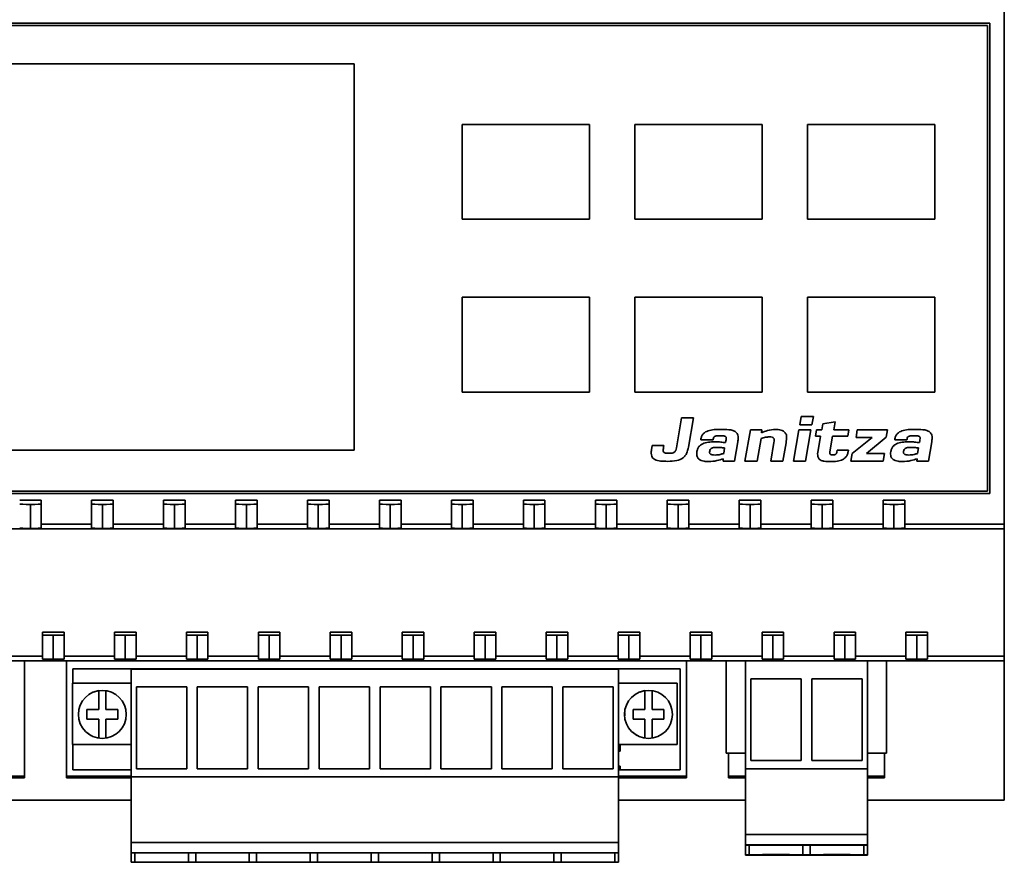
# Paper-space layout 'Blatt1' of a CAD drawing. Header units: millimetres. Extents: x 3 to 412, y 35 to 274.
# Tile 3 of 8: x 64 to 146, y 35 to 105. Entities that reach past the tile are written whole.
import ezdxf

# ---------------------------------------------------------------- set-up
doc = ezdxf.new("R2010")
doc.units = ezdxf.units.MM

psp = doc.layouts.new('Blatt1')

# ---------------------------------------------------------------- linework, layer by layer
at = {"color": 7, "linetype": 'Continuous', "lineweight": 35}
for p, q in [((145.858, 107.178), (145.858, 62.878)), ((144.658, 104.628), (44.358, 104.628)), ((144.458, 104.428), (44.558, 104.428)), ((144.458, 65.628), (144.458, 104.428)), ((144.658, 65.428), (144.658, 104.628)), ((91.658, 101.228), (49.458, 101.228)), ((91.658, 69.028), (91.658, 101.228)), ((100.658, 96.178), (100.658, 88.278)), ((111.258, 96.178), (100.658, 96.178)), ((111.258, 88.278), (111.258, 96.178)), ((125.658, 96.178), (115.058, 96.178)), ((115.058, 96.178), (115.058, 88.278)), ((125.658, 88.278), (125.658, 96.178)), ((129.458, 96.178), (129.458, 88.278)), ((140.058, 96.178), (129.458, 96.178)), ((140.058, 88.278), (140.058, 96.178)), ((100.658, 88.278), (111.258, 88.278)), ((115.058, 88.278), (125.658, 88.278)), ((129.458, 88.278), (140.058, 88.278)), ((100.658, 81.778), (100.658, 73.878)), ((111.258, 81.778), (100.658, 81.778)), ((111.258, 73.878), (111.258, 81.778)), ((125.658, 81.778), (115.058, 81.778)), ((115.058, 81.778), (115.058, 73.878)), ((125.658, 73.878), (125.658, 81.778)), ((129.458, 81.778), (129.458, 73.878)), ((140.058, 81.778), (129.458, 81.778)), ((140.058, 73.878), (140.058, 81.778)), ((100.658, 73.878), (111.258, 73.878)), ((115.058, 73.878), (125.658, 73.878)), ((129.458, 73.878), (140.058, 73.878)), ((118.955, 71.727), (118.515, 69.234)), ((119.955, 71.727), (118.955, 71.727)), ((119.523, 69.279), (119.955, 71.727)), ((128.929, 71.847), (128.803, 71.131)), ((129.939, 71.847), (128.929, 71.847)), ((129.813, 71.131), (129.939, 71.847)), ((124.689, 70.716), (124.232, 68.128)), ((125.629, 70.716), (124.689, 70.716)), ((125.613, 70.486), (125.629, 70.716)), ((128.73, 70.716), (128.273, 68.128)), ((129.739, 70.716), (128.73, 70.716)), ((128.803, 71.131), (129.813, 71.131)), ((129.283, 68.128), (129.739, 70.716)), ((130.212, 70.716), (130.12, 70.195)), ((130.63, 70.716), (130.212, 70.716)), ((130.718, 71.217), (130.63, 70.716)), ((131.753, 71.387), (130.718, 71.217)), ((131.634, 70.716), (131.753, 71.387)), ((132.893, 70.716), (131.634, 70.716)), ((132.801, 70.195), (132.893, 70.716)), ((133.603, 70.716), (133.494, 70.095)), ((136.125, 70.716), (133.603, 70.716)), ((136.018, 70.105), (136.125, 70.716)), ((120.566, 69.99), (120.551, 69.905)), ((120.551, 69.905), (121.571, 69.905)), ((121.571, 69.905), (121.581, 69.96)), ((122.063, 70.24), (122.227, 70.24)), ((122.643, 69.805), (122.617, 69.659)), ((125.242, 68.128), (125.575, 70.015)), ((130.12, 70.195), (130.538, 70.195)), ((130.538, 70.195), (130.326, 68.994)), ((131.315, 68.903), (131.543, 70.195)), ((131.543, 70.195), (132.801, 70.195)), ((134.827, 70.095), (133.177, 68.748)), ((133.494, 70.095), (134.827, 70.095)), ((134.371, 68.748), (136.018, 70.105)), ((136.734, 69.99), (136.719, 69.905)), ((136.719, 69.905), (137.739, 69.905)), ((137.739, 69.905), (137.748, 69.96)), ((138.231, 70.24), (138.395, 70.24)), ((138.81, 69.805), (138.785, 69.659)), ((49.458, 69.028), (91.658, 69.028)), ((116.498, 69.419), (116.436, 69.069)), ((117.468, 69.419), (116.498, 69.419)), ((117.445, 69.289), (117.468, 69.419)), ((122.458, 68.758), (122.54, 69.224)), ((123.357, 68.128), (123.638, 69.725)), ((126.652, 69.664), (126.381, 68.128)), ((127.391, 68.128), (127.658, 69.639)), ((131.926, 69.039), (131.896, 68.868)), ((132.866, 69.039), (131.926, 69.039)), ((132.843, 68.908), (132.866, 69.039)), ((138.626, 68.758), (138.708, 69.224)), ((139.524, 68.128), (139.806, 69.725)), ((122.426, 68.323), (122.407, 68.128)), ((131.578, 68.648), (131.514, 68.648)), ((133.177, 68.748), (133.067, 68.128)), ((135.868, 68.748), (134.371, 68.748)), ((135.759, 68.128), (135.868, 68.748)), ((138.594, 68.323), (138.574, 68.128)), ((122.407, 68.128), (123.357, 68.128)), ((124.232, 68.128), (125.242, 68.128)), ((126.381, 68.128), (127.391, 68.128)), ((128.273, 68.128), (129.283, 68.128)), ((133.067, 68.128), (135.759, 68.128)), ((138.574, 68.128), (139.524, 68.128)), ((44.358, 65.428), (144.658, 65.428)), ((44.558, 65.628), (144.458, 65.628)), ((65.558, 64.878), (63.758, 64.878)), ((65.558, 62.878), (65.558, 64.878)), ((71.558, 64.878), (69.758, 64.878)), ((69.758, 64.878), (69.758, 62.878)), ((71.558, 62.878), (71.558, 64.878)), ((77.558, 64.878), (75.758, 64.878)), ((75.758, 64.878), (75.758, 62.878)), ((77.558, 62.878), (77.558, 64.878)), ((83.558, 64.878), (81.758, 64.878)), ((81.758, 64.878), (81.758, 62.878)), ((83.558, 62.878), (83.558, 64.878)), ((89.558, 64.878), (87.758, 64.878)), ((87.758, 64.878), (87.758, 62.878)), ((89.558, 62.878), (89.558, 64.878)), ((95.558, 64.878), (93.758, 64.878)), ((93.758, 64.878), (93.758, 62.878)), ((95.558, 62.878), (95.558, 64.878)), ((101.558, 64.878), (99.758, 64.878)), ((99.758, 64.878), (99.758, 62.878)), ((101.558, 62.878), (101.558, 64.878)), ((107.558, 64.878), (105.758, 64.878)), ((105.758, 64.878), (105.758, 62.878)), ((107.558, 62.878), (107.558, 64.878)), ((113.558, 64.878), (111.758, 64.878)), ((111.758, 64.878), (111.758, 62.878)), ((113.558, 62.878), (113.558, 64.878)), ((119.558, 64.878), (117.758, 64.878)), ((117.758, 64.878), (117.758, 62.878)), ((119.558, 62.878), (119.558, 64.878)), ((125.558, 64.878), (123.758, 64.878)), ((123.758, 64.878), (123.758, 62.878)), ((125.558, 62.878), (125.558, 64.878)), ((131.558, 64.878), (129.758, 64.878)), ((129.758, 64.878), (129.758, 62.878)), ((131.558, 62.878), (131.558, 64.878)), ((137.558, 64.878), (135.758, 64.878)), ((135.758, 64.878), (135.758, 62.878)), ((137.558, 62.878), (137.558, 64.878)), ((64.658, 64.517), (64.658, 62.517)), ((70.658, 64.517), (70.658, 62.517)), ((76.658, 64.517), (76.658, 62.517)), ((82.658, 64.517), (82.658, 62.517)), ((88.658, 64.517), (88.658, 62.517)), ((94.658, 64.517), (94.658, 62.517)), ((100.658, 64.517), (100.658, 62.517)), ((106.658, 64.517), (106.658, 62.517)), ((112.658, 64.517), (112.658, 62.517)), ((118.658, 64.517), (118.658, 62.517)), ((124.658, 64.517), (124.658, 62.517)), ((130.658, 64.517), (130.658, 62.517)), ((136.658, 64.517), (136.658, 62.517)), ((2.858, 62.478), (145.858, 62.478)), ((65.558, 62.878), (69.758, 62.878)), ((65.558, 62.53), (65.558, 62.878)), ((69.758, 62.878), (69.758, 62.53)), ((71.558, 62.878), (75.758, 62.878)), ((71.558, 62.53), (71.558, 62.878)), ((75.758, 62.878), (75.758, 62.53)), ((77.558, 62.878), (81.758, 62.878)), ((77.558, 62.53), (77.558, 62.878)), ((81.758, 62.878), (81.758, 62.53)), ((83.558, 62.878), (87.758, 62.878)), ((83.558, 62.53), (83.558, 62.878)), ((87.758, 62.878), (87.758, 62.53)), ((89.558, 62.878), (93.758, 62.878)), ((89.558, 62.53), (89.558, 62.878)), ((93.758, 62.878), (93.758, 62.53)), ((95.558, 62.878), (99.758, 62.878)), ((95.558, 62.53), (95.558, 62.878)), ((99.758, 62.878), (99.758, 62.53)), ((101.558, 62.878), (105.758, 62.878)), ((101.558, 62.53), (101.558, 62.878)), ((105.758, 62.878), (105.758, 62.53)), ((107.558, 62.878), (111.758, 62.878)), ((107.558, 62.53), (107.558, 62.878)), ((111.758, 62.878), (111.758, 62.53)), ((113.558, 62.878), (117.758, 62.878)), ((113.558, 62.53), (113.558, 62.878)), ((117.758, 62.878), (117.758, 62.53)), ((119.558, 62.878), (123.758, 62.878)), ((119.558, 62.53), (119.558, 62.878)), ((123.758, 62.878), (123.758, 62.53)), ((125.558, 62.878), (129.758, 62.878)), ((125.558, 62.53), (125.558, 62.878)), ((129.758, 62.878), (129.758, 62.53)), ((131.558, 62.878), (135.758, 62.878)), ((131.558, 62.53), (131.558, 62.878)), ((135.758, 62.878), (135.758, 62.53)), ((137.558, 62.878), (145.858, 62.878)), ((137.558, 62.53), (137.558, 62.878)), ((145.858, 62.878), (145.858, 62.478)), ((145.858, 62.478), (145.858, 51.878)), ((67.458, 53.878), (65.658, 53.878)), ((65.658, 53.878), (65.658, 51.878)), ((66.558, 51.611), (66.558, 53.611)), ((67.458, 51.878), (67.458, 53.878)), ((73.458, 53.878), (71.658, 53.878)), ((71.658, 53.878), (71.658, 51.878)), ((72.558, 51.611), (72.558, 53.611)), ((73.458, 51.878), (73.458, 53.878)), ((79.458, 53.878), (77.658, 53.878)), ((77.658, 53.878), (77.658, 51.878)), ((78.558, 51.611), (78.558, 53.611)), ((79.458, 51.878), (79.458, 53.878)), ((85.458, 53.878), (83.658, 53.878)), ((83.658, 53.878), (83.658, 51.878)), ((84.558, 51.611), (84.558, 53.611)), ((85.458, 51.878), (85.458, 53.878)), ((91.458, 53.878), (89.658, 53.878)), ((89.658, 53.878), (89.658, 51.878)), ((90.558, 51.611), (90.558, 53.611)), ((91.458, 51.878), (91.458, 53.878)), ((97.458, 53.878), (95.658, 53.878)), ((95.658, 53.878), (95.658, 51.878)), ((96.558, 51.611), (96.558, 53.611)), ((97.458, 51.878), (97.458, 53.878)), ((103.458, 53.878), (101.658, 53.878)), ((101.658, 53.878), (101.658, 51.878)), ((102.558, 51.611), (102.558, 53.611)), ((103.458, 51.878), (103.458, 53.878)), ((109.458, 53.878), (107.658, 53.878)), ((107.658, 53.878), (107.658, 51.878)), ((108.558, 51.611), (108.558, 53.611)), ((109.458, 51.878), (109.458, 53.878)), ((115.458, 53.878), (113.658, 53.878)), ((113.658, 53.878), (113.658, 51.878)), ((114.558, 51.611), (114.558, 53.611)), ((115.458, 51.878), (115.458, 53.878)), ((121.458, 53.878), (119.658, 53.878)), ((119.658, 53.878), (119.658, 51.878)), ((120.558, 51.611), (120.558, 53.611)), ((121.458, 51.878), (121.458, 53.878)), ((127.458, 53.878), (125.658, 53.878)), ((125.658, 53.878), (125.658, 51.878)), ((126.558, 51.611), (126.558, 53.611)), ((127.458, 51.878), (127.458, 53.878)), ((133.458, 53.878), (131.658, 53.878)), ((131.658, 53.878), (131.658, 51.878)), ((132.558, 51.611), (132.558, 53.611)), ((133.458, 51.878), (133.458, 53.878)), ((139.458, 53.878), (137.658, 53.878)), ((137.658, 53.878), (137.658, 51.878)), ((138.558, 51.611), (138.558, 53.611)), ((139.458, 51.878), (139.458, 53.878)), ((61.458, 51.878), (65.658, 51.878)), ((65.658, 51.878), (65.658, 51.621)), ((67.458, 51.878), (71.658, 51.878)), ((67.458, 51.621), (67.458, 51.878)), ((71.658, 51.878), (71.658, 51.621)), ((73.458, 51.878), (77.658, 51.878)), ((73.458, 51.621), (73.458, 51.878)), ((77.658, 51.878), (77.658, 51.621)), ((79.458, 51.878), (83.658, 51.878)), ((79.458, 51.621), (79.458, 51.878)), ((83.658, 51.878), (83.658, 51.621)), ((85.458, 51.878), (89.658, 51.878)), ((85.458, 51.621), (85.458, 51.878)), ((89.658, 51.878), (89.658, 51.621)), ((91.458, 51.878), (95.658, 51.878)), ((91.458, 51.621), (91.458, 51.878)), ((95.658, 51.878), (95.658, 51.621)), ((97.458, 51.878), (101.658, 51.878)), ((97.458, 51.621), (97.458, 51.878)), ((101.658, 51.878), (101.658, 51.621)), ((103.458, 51.878), (107.658, 51.878)), ((103.458, 51.621), (103.458, 51.878)), ((107.658, 51.878), (107.658, 51.621)), ((109.458, 51.878), (113.658, 51.878)), ((109.458, 51.621), (109.458, 51.878)), ((113.658, 51.878), (113.658, 51.621)), ((115.458, 51.878), (119.658, 51.878)), ((115.458, 51.621), (115.458, 51.878)), ((119.658, 51.878), (119.658, 51.621)), ((121.458, 51.878), (125.658, 51.878)), ((121.458, 51.621), (121.458, 51.878)), ((125.658, 51.878), (125.658, 51.621)), ((127.458, 51.878), (131.658, 51.878)), ((127.458, 51.621), (127.458, 51.878)), ((131.658, 51.878), (131.658, 51.621)), ((133.458, 51.878), (137.658, 51.878)), ((133.458, 51.621), (133.458, 51.878)), ((137.658, 51.878), (137.658, 51.621)), ((139.458, 51.878), (145.858, 51.878)), ((139.458, 51.621), (139.458, 51.878)), ((145.858, 51.878), (145.858, 51.478)), ((64.158, 51.478), (12.458, 51.478)), ((64.158, 51.478), (67.658, 51.478)), ((64.158, 41.728), (64.158, 51.478)), ((119.358, 51.478), (67.658, 51.478)), ((67.658, 51.478), (67.658, 41.728)), ((119.358, 51.478), (122.678, 51.478)), ((119.358, 41.728), (119.358, 51.478)), ((136.038, 51.478), (122.678, 51.478)), ((122.678, 43.798), (122.678, 51.478)), ((134.438, 51.467), (124.278, 51.467)), ((124.278, 42.482), (124.278, 51.467)), ((134.438, 51.467), (134.438, 42.482)), ((136.038, 43.798), (136.038, 51.478)), ((136.038, 51.478), (145.858, 51.478)), ((145.858, 39.878), (145.858, 51.478)), ((118.828, 50.818), (68.188, 50.818)), ((68.188, 49.618), (68.188, 50.818)), ((73.048, 41.807), (73.048, 50.793)), ((113.688, 50.793), (73.048, 50.793)), ((113.688, 50.793), (113.688, 41.807)), ((118.828, 42.388), (118.828, 50.818)), ((68.148, 49.618), (68.148, 44.518)), ((73.048, 49.618), (68.148, 49.618)), ((73.487, 49.307), (73.487, 42.493)), ((77.687, 49.307), (73.487, 49.307)), ((77.687, 42.493), (77.687, 49.307)), ((82.767, 49.307), (78.567, 49.307)), ((78.567, 49.307), (78.567, 42.493)), ((82.767, 42.493), (82.767, 49.307)), ((83.647, 49.307), (83.647, 42.493)), ((87.847, 49.307), (83.647, 49.307)), ((87.847, 42.493), (87.847, 49.307)), ((92.927, 49.307), (88.727, 49.307)), ((88.727, 49.307), (88.727, 42.493)), ((92.927, 42.493), (92.927, 49.307)), ((98.007, 49.307), (93.807, 49.307)), ((93.807, 49.307), (93.807, 42.493)), ((98.007, 42.493), (98.007, 49.307)), ((103.087, 49.307), (98.887, 49.307)), ((98.887, 49.307), (98.887, 42.493)), ((103.087, 42.493), (103.087, 49.307)), ((108.167, 49.307), (103.967, 49.307)), ((103.967, 49.307), (103.967, 42.493)), ((108.167, 42.493), (108.167, 49.307)), ((113.247, 49.307), (109.047, 49.307)), ((109.047, 49.307), (109.047, 42.493)), ((113.247, 42.493), (113.247, 49.307)), ((118.588, 49.618), (113.688, 49.618)), ((118.588, 44.518), (118.588, 49.618)), ((124.717, 49.981), (124.717, 43.168)), ((128.917, 49.981), (124.717, 49.981)), ((128.917, 49.968), (124.717, 49.968)), ((128.917, 43.168), (128.917, 49.981)), ((133.997, 49.981), (129.797, 49.981)), ((129.797, 49.981), (129.797, 43.168)), ((133.997, 49.968), (129.797, 49.968)), ((133.997, 43.168), (133.997, 49.981)), ((69.919, 48.859), (70.348, 48.995)), ((70.348, 48.995), (70.348, 47.424)), ((70.948, 47.424), (70.948, 48.995)), ((115.459, 48.859), (115.888, 48.995)), ((115.888, 48.995), (115.888, 47.424)), ((116.488, 47.424), (116.488, 48.995)), ((68.67, 46.91), (68.675, 47.175)), ((70.348, 47.424), (69.361, 47.424)), ((69.361, 47.424), (69.361, 46.611)), ((71.936, 47.424), (70.948, 47.424)), ((71.936, 46.611), (71.936, 47.424)), ((114.21, 46.91), (114.215, 47.175)), ((115.888, 47.424), (114.901, 47.424)), ((114.901, 47.424), (114.901, 46.611)), ((117.476, 47.424), (116.488, 47.424)), ((117.476, 46.611), (117.476, 47.424)), ((69.361, 46.611), (70.348, 46.611)), ((70.348, 46.611), (70.348, 45.04)), ((70.948, 45.04), (70.948, 46.611)), ((70.948, 46.611), (71.936, 46.611)), ((114.901, 46.611), (115.888, 46.611)), ((115.888, 46.611), (115.888, 45.04)), ((116.488, 45.04), (116.488, 46.611)), ((116.488, 46.611), (117.476, 46.611)), ((69.689, 45.262), (69.367, 45.511)), ((115.229, 45.262), (114.907, 45.511)), ((68.148, 44.518), (73.048, 44.518)), ((68.188, 42.388), (68.188, 44.518)), ((113.688, 44.518), (118.588, 44.518)), ((113.828, 43.958), (113.828, 44.518)), ((113.828, 43.958), (113.688, 43.958)), ((122.678, 43.798), (124.278, 43.798)), ((122.858, 43.798), (122.858, 41.728)), ((136.038, 43.798), (134.438, 43.798)), ((135.858, 41.728), (135.858, 43.798)), ((113.828, 42.698), (113.688, 42.698)), ((113.828, 42.388), (113.828, 42.698)), ((124.717, 43.168), (128.917, 43.168)), ((129.797, 43.168), (133.997, 43.168)), ((58.488, 41.878), (64.158, 41.878)), ((67.658, 41.878), (73.048, 41.878)), ((68.188, 42.388), (73.048, 42.388)), ((73.487, 42.493), (77.687, 42.493)), ((78.567, 42.493), (82.767, 42.493)), ((83.647, 42.493), (87.847, 42.493)), ((88.727, 42.493), (92.927, 42.493)), ((93.807, 42.493), (98.007, 42.493)), ((98.887, 42.493), (103.087, 42.493)), ((103.967, 42.493), (108.167, 42.493)), ((109.047, 42.493), (113.247, 42.493)), ((113.828, 42.388), (113.688, 42.388)), ((113.688, 41.878), (119.358, 41.878)), ((118.828, 42.388), (113.828, 42.388)), ((122.858, 41.878), (124.278, 41.878)), ((134.438, 42.482), (124.278, 42.482)), ((124.278, 42.479), (124.278, 42.482)), ((134.438, 42.479), (124.278, 42.479)), ((124.278, 37.009), (124.278, 42.479)), ((134.438, 42.482), (134.438, 42.479)), ((134.438, 42.479), (134.438, 37.009)), ((134.438, 41.878), (135.858, 41.878)), ((58.488, 41.728), (64.158, 41.728)), ((67.658, 41.728), (73.048, 41.728)), ((113.688, 41.807), (73.048, 41.807)), ((73.048, 36.343), (73.048, 41.807)), ((113.688, 41.807), (113.688, 36.343)), ((113.688, 41.728), (119.358, 41.728)), ((122.858, 41.728), (124.278, 41.728)), ((134.438, 41.728), (135.858, 41.728)), ((58.488, 39.878), (73.048, 39.878)), ((113.688, 39.878), (124.278, 39.878)), ((134.438, 39.878), (145.858, 39.878)), ((134.438, 37.009), (124.278, 37.009)), ((124.278, 37.009), (124.278, 36.159)), ((134.438, 37.009), (134.438, 36.159)), ((113.688, 36.343), (73.048, 36.343)), ((73.048, 36.343), (73.048, 35.493)), ((113.688, 36.343), (113.688, 35.493)), ((134.438, 36.159), (124.278, 36.159)), ((124.278, 36.159), (124.278, 36.12)), ((125.793, 36.151), (125.793, 36.136)), ((127.843, 36.151), (125.793, 36.151)), ((125.793, 36.136), (127.843, 36.136)), ((127.843, 36.136), (127.843, 36.151)), ((132.923, 36.151), (130.873, 36.151)), ((130.873, 36.151), (130.873, 36.136)), ((130.873, 36.136), (132.923, 36.136)), ((132.923, 36.136), (132.923, 36.151)), ((134.438, 36.159), (134.438, 36.12)), ((113.688, 35.493), (73.048, 35.493)), ((73.048, 35.493), (73.048, 34.693)), ((73.352, 35.493), (73.352, 34.693)), ((77.825, 35.493), (77.825, 34.693)), ((78.432, 35.493), (78.432, 34.693)), ((82.905, 35.493), (82.905, 34.693)), ((83.512, 35.493), (83.512, 34.693)), ((87.985, 35.493), (87.985, 34.693)), ((88.592, 35.493), (88.592, 34.693)), ((93.065, 35.493), (93.065, 34.693)), ((93.672, 35.493), (93.672, 34.693)), ((98.145, 35.493), (98.145, 34.693)), ((98.752, 35.493), (98.752, 34.693)), ((103.225, 35.493), (103.225, 34.693)), ((103.832, 35.493), (103.832, 34.693)), ((108.305, 35.493), (108.305, 34.693)), ((108.912, 35.493), (108.912, 34.693)), ((113.385, 35.493), (113.385, 34.693)), ((113.688, 35.493), (113.688, 34.693)), ((124.278, 36.12), (124.582, 36.12)), ((124.278, 36.12), (124.278, 35.32)), ((124.582, 35.32), (124.278, 35.32)), ((124.278, 35.32), (124.278, 35.292)), ((124.582, 36.12), (124.582, 35.32)), ((129.662, 36.12), (129.055, 36.12)), ((129.055, 36.12), (129.055, 35.32)), ((129.662, 35.32), (129.055, 35.32)), ((129.662, 36.12), (129.662, 35.32)), ((134.438, 36.12), (134.135, 36.12)), ((134.135, 36.12), (134.135, 35.32)), ((134.438, 35.32), (134.135, 35.32)), ((134.438, 36.12), (134.438, 35.32)), ((134.438, 35.32), (134.438, 35.292)), ((73.352, 34.693), (73.048, 34.693)), ((73.352, 34.693), (77.825, 34.693)), ((78.128, 34.693), (77.825, 34.693)), ((78.432, 34.693), (78.128, 34.693)), ((78.432, 34.693), (82.905, 34.693)), ((83.208, 34.693), (82.905, 34.693)), ((83.512, 34.693), (83.208, 34.693)), ((83.512, 34.693), (87.985, 34.693)), ((88.288, 34.693), (87.985, 34.693)), ((88.592, 34.693), (88.288, 34.693)), ((88.592, 34.693), (93.065, 34.693)), ((93.368, 34.693), (93.065, 34.693)), ((93.672, 34.693), (93.368, 34.693)), ((93.672, 34.693), (98.145, 34.693)), ((98.448, 34.693), (98.145, 34.693)), ((98.752, 34.693), (98.448, 34.693)), ((98.752, 34.693), (103.225, 34.693)), ((103.528, 34.693), (103.225, 34.693)), ((103.832, 34.693), (103.528, 34.693)), ((103.832, 34.693), (108.305, 34.693)), ((108.608, 34.693), (108.305, 34.693)), ((108.912, 34.693), (108.608, 34.693)), ((108.912, 34.693), (113.385, 34.693)), ((113.688, 34.693), (113.385, 34.693)), ((124.582, 35.292), (124.278, 35.292)), ((129.662, 35.292), (129.055, 35.292)), ((134.438, 35.292), (134.135, 35.292))]:
    psp.add_line(p, q, dxfattribs=at)
at = {"color": 8, "linetype": 'Continuous', "lineweight": 35}
for p, q in [((125.321, 35.296), (125.321, 35.317)), ((130.401, 35.296), (130.401, 35.317))]:
    psp.add_line(p, q, dxfattribs=at)
at = {"color": 7, "linetype": 'Continuous', "lineweight": 35, "flags": 128}
for points in [[(128.316, 35.317), (127.925, 35.32), (127.445, 35.322), (126.915, 35.323), (126.376, 35.322), (125.874, 35.321), (125.447, 35.318), (125.132, 35.314), (124.954, 35.31), (124.926, 35.305), (125.052, 35.3), (125.321, 35.296)], [(125.321, 35.296), (125.711, 35.293), (126.191, 35.291), (126.722, 35.29), (127.26, 35.29), (127.763, 35.292), (128.189, 35.295), (128.504, 35.299), (128.683, 35.303), (128.71, 35.308), (128.584, 35.312), (128.316, 35.317)], [(133.396, 35.317), (133.005, 35.32), (132.525, 35.322), (131.995, 35.323), (131.456, 35.322), (130.954, 35.321), (130.527, 35.318), (130.212, 35.314), (130.034, 35.31), (130.006, 35.305), (130.132, 35.3), (130.401, 35.296)], [(130.401, 35.296), (130.791, 35.293), (131.271, 35.291), (131.802, 35.29), (132.34, 35.29), (132.843, 35.292), (133.269, 35.295), (133.584, 35.299), (133.763, 35.303), (133.79, 35.308), (133.664, 35.312), (133.396, 35.317)]]:
    psp.add_lwpolyline(points, dxfattribs=at)
at = {"color": 7, "linetype": 'Continuous', "lineweight": 35}
for centre, radius, start, end in [((70.648, 47.018), 2, 0, 180), ((116.188, 47.018), 2, 0, 180), ((70.648, 47.018), 2, 180, 0), ((116.188, 47.018), 2, 180, 0), ((126.818, -201.49), 237.621, 89.46069, 90.53931), ((131.898, -201.49), 237.621, 89.46069, 90.53931), ((126.818, -202.29), 237.621, 89.46069, 90.53931), ((131.898, -202.29), 237.621, 89.46069, 90.53931), ((126.818, 272.903), 237.621, 269.46069, 270.53931), ((131.898, 272.903), 237.621, 269.46069, 270.53931)]:
    psp.add_arc(centre, radius, start, end, dxfattribs=at)
for centre, ratio, start_param, end_param in [((64.658, 64.53), 0.015038, 3.141593, 4.712389), ((64.658, 64.53), 0.015038, 4.712389, 6.283185), ((70.658, 64.53), 0.015038, 3.141593, 4.712389), ((70.658, 64.53), 0.015038, 4.712389, 6.283185), ((76.658, 64.53), 0.015038, 3.141593, 4.712389), ((76.658, 64.53), 0.015038, 4.712389, 6.283185), ((82.658, 64.53), 0.015038, 3.141593, 4.712389), ((82.658, 64.53), 0.015038, 4.712389, 6.283185), ((88.658, 64.53), 0.015038, 3.141593, 4.712389), ((88.658, 64.53), 0.015038, 4.712389, 6.283185), ((94.658, 64.53), 0.015038, 3.141593, 4.712389), ((94.658, 64.53), 0.015038, 4.712389, 6.283185), ((100.658, 64.53), 0.015038, 3.141593, 4.712389), ((100.658, 64.53), 0.015038, 4.712389, 6.283185), ((106.658, 64.53), 0.015038, 3.141593, 4.712389), ((106.658, 64.53), 0.015038, 4.712389, 6.283185), ((112.658, 64.53), 0.015038, 3.141593, 4.712389), ((112.658, 64.53), 0.015038, 4.712389, 6.283185), ((118.658, 64.53), 0.015038, 3.141593, 4.712389), ((118.658, 64.53), 0.015038, 4.712389, 6.283185), ((124.658, 64.53), 0.015038, 3.141593, 4.712389), ((124.658, 64.53), 0.015038, 4.712389, 6.283185), ((130.658, 64.53), 0.015038, 3.141593, 4.712389), ((130.658, 64.53), 0.015038, 4.712389, 6.283185), ((136.658, 64.53), 0.015038, 3.141593, 4.712389), ((136.658, 64.53), 0.015038, 4.712389, 6.283185), ((64.658, 62.53), 0.015038, 3.141593, 4.712389), ((64.658, 62.53), 0.015038, 4.712389, 6.283185), ((70.658, 62.53), 0.015038, 3.141593, 4.712389), ((70.658, 62.53), 0.015038, 4.712389, 6.283185), ((76.658, 62.53), 0.015038, 3.141593, 4.712389), ((76.658, 62.53), 0.015038, 4.712389, 6.283185), ((82.658, 62.53), 0.015038, 3.141593, 4.712389), ((82.658, 62.53), 0.015038, 4.712389, 6.283185), ((88.658, 62.53), 0.015038, 3.141593, 4.712389), ((88.658, 62.53), 0.015038, 4.712389, 6.283185), ((94.658, 62.53), 0.015038, 3.141593, 4.712389), ((94.658, 62.53), 0.015038, 4.712389, 6.283185), ((100.658, 62.53), 0.015038, 3.141593, 4.712389), ((100.658, 62.53), 0.015038, 4.712389, 6.283185), ((106.658, 62.53), 0.015038, 3.141593, 4.712389), ((106.658, 62.53), 0.015038, 4.712389, 6.283185), ((112.658, 62.53), 0.015038, 3.141593, 4.712389), ((112.658, 62.53), 0.015038, 4.712389, 6.283185), ((118.658, 62.53), 0.015038, 3.141593, 4.712389), ((118.658, 62.53), 0.015038, 4.712389, 6.283185), ((124.658, 62.53), 0.015038, 3.141593, 4.712389), ((124.658, 62.53), 0.015038, 4.712389, 6.283185), ((130.658, 62.53), 0.015038, 3.141593, 4.712389), ((130.658, 62.53), 0.015038, 4.712389, 6.283185), ((136.658, 62.53), 0.015038, 3.141593, 4.712389), ((136.658, 62.53), 0.015038, 4.712389, 6.283185), ((66.558, 53.621), 0.011111, 3.141593, 4.712389), ((66.558, 53.621), 0.011111, 4.712389, 6.283185), ((72.558, 53.621), 0.011111, 3.141593, 4.712389), ((72.558, 53.621), 0.011111, 4.712389, 6.283185), ((78.558, 53.621), 0.011111, 3.141593, 4.712389), ((78.558, 53.621), 0.011111, 4.712389, 6.283185), ((84.558, 53.621), 0.011111, 3.141593, 4.712389), ((84.558, 53.621), 0.011111, 4.712389, 6.283185), ((90.558, 53.621), 0.011111, 3.141593, 4.712389), ((90.558, 53.621), 0.011111, 4.712389, 6.283185), ((96.558, 53.621), 0.011111, 3.141593, 4.712389), ((96.558, 53.621), 0.011111, 4.712389, 6.283185), ((102.558, 53.621), 0.011111, 3.141593, 4.712389), ((102.558, 53.621), 0.011111, 4.712389, 6.283185), ((108.558, 53.621), 0.011111, 3.141593, 4.712389), ((108.558, 53.621), 0.011111, 4.712389, 6.283185), ((114.558, 53.621), 0.011111, 3.141593, 4.712389), ((114.558, 53.621), 0.011111, 4.712389, 6.283185), ((120.558, 53.621), 0.011111, 3.141593, 4.712389), ((120.558, 53.621), 0.011111, 4.712389, 6.283185), ((126.558, 53.621), 0.011111, 3.141593, 4.712389), ((126.558, 53.621), 0.011111, 4.712389, 6.283185), ((132.558, 53.621), 0.011111, 3.141593, 4.712389), ((132.558, 53.621), 0.011111, 4.712389, 6.283185), ((138.558, 53.621), 0.011111, 3.141593, 4.712389), ((138.558, 53.621), 0.011111, 4.712389, 6.283185), ((66.558, 51.621), 0.011111, 3.141593, 4.712389), ((66.558, 51.621), 0.011111, 4.712389, 6.283185), ((72.558, 51.621), 0.011111, 3.141593, 4.712389), ((72.558, 51.621), 0.011111, 4.712389, 6.283185), ((78.558, 51.621), 0.011111, 3.141593, 4.712389), ((78.558, 51.621), 0.011111, 4.712389, 6.283185), ((84.558, 51.621), 0.011111, 3.141593, 4.712389), ((84.558, 51.621), 0.011111, 4.712389, 6.283185), ((90.558, 51.621), 0.011111, 3.141593, 4.712389), ((90.558, 51.621), 0.011111, 4.712389, 6.283185), ((96.558, 51.621), 0.011111, 3.141593, 4.712389), ((96.558, 51.621), 0.011111, 4.712389, 6.283185), ((102.558, 51.621), 0.011111, 3.141593, 4.712389), ((102.558, 51.621), 0.011111, 4.712389, 6.283185), ((108.558, 51.621), 0.011111, 3.141593, 4.712389), ((108.558, 51.621), 0.011111, 4.712389, 6.283185), ((114.558, 51.621), 0.011111, 3.141593, 4.712389), ((114.558, 51.621), 0.011111, 4.712389, 6.283185), ((120.558, 51.621), 0.011111, 3.141593, 4.712389), ((120.558, 51.621), 0.011111, 4.712389, 6.283185), ((126.558, 51.621), 0.011111, 3.141593, 4.712389), ((126.558, 51.621), 0.011111, 4.712389, 6.283185), ((132.558, 51.621), 0.011111, 3.141593, 4.712389), ((132.558, 51.621), 0.011111, 4.712389, 6.283185), ((138.558, 51.621), 0.011111, 3.141593, 4.712389), ((138.558, 51.621), 0.011111, 4.712389, 6.283185)]:
    psp.add_ellipse(centre, major_axis=(0.9, 0), ratio=ratio, start_param=start_param, end_param=end_param, dxfattribs=at)
for points, knots in [([(122.23, 70.766), (122.042, 70.764), (121.682, 70.759), (121.174, 70.679), (120.809, 70.483), (120.625, 70.226), (120.586, 70.071), (120.566, 69.99)], [0, 0, 0, 0, 0.280886, 0.538297, 0.763752, 0.875749, 1, 1, 1, 1]), ([(123.474, 70.541), (123.393, 70.591), (123.215, 70.702), (122.782, 70.762), (122.45, 70.764), (122.23, 70.766)], [0, 0, 0, 0, 0.220724, 0.485539, 1, 1, 1, 1]), ([(126.792, 70.766), (126.56, 70.746), (126.152, 70.711), (125.776, 70.554), (125.613, 70.486)], [0, 0, 0, 0, 0.568312, 1, 1, 1, 1]), ([(127.584, 70.491), (127.537, 70.539), (127.436, 70.641), (127.16, 70.747), (126.938, 70.758), (126.792, 70.766)], [0, 0, 0, 0, 0.232142, 0.494689, 1, 1, 1, 1]), ([(138.398, 70.766), (138.21, 70.764), (137.849, 70.759), (137.341, 70.679), (136.977, 70.483), (136.793, 70.226), (136.754, 70.071), (136.734, 69.99)], [0, 0, 0, 0, 0.280893, 0.538303, 0.763751, 0.875747, 1, 1, 1, 1]), ([(139.641, 70.541), (139.56, 70.591), (139.382, 70.702), (138.95, 70.762), (138.617, 70.764), (138.398, 70.766)], [0, 0, 0, 0, 0.220698, 0.485507, 1, 1, 1, 1]), ([(121.581, 69.96), (121.591, 70.01), (121.605, 70.076), (121.654, 70.143), (121.68, 70.161), (121.692, 70.17)], [0, 0, 0, 0, 0.616753, 0.812709, 1, 1, 1, 1]), ([(121.692, 70.17), (121.72, 70.185), (121.779, 70.216), (121.906, 70.237), (122.002, 70.239), (122.063, 70.24)], [0, 0, 0, 0, 0.2473982, 0.5212941, 1, 1, 1, 1]), ([(122.227, 70.24), (122.288, 70.24), (122.389, 70.239), (122.513, 70.222), (122.593, 70.193), (122.624, 70.164), (122.639, 70.15)], [0, 0, 0, 0, 0.420231, 0.704547, 0.864639, 1, 1, 1, 1]), ([(122.639, 70.15), (122.646, 70.139), (122.663, 70.116), (122.671, 70.066), (122.671, 69.962), (122.655, 69.873), (122.643, 69.805)], [0, 0, 0, 0, 0.110777, 0.243248, 0.412106, 1, 1, 1, 1]), ([(123.638, 69.725), (123.654, 69.83), (123.681, 70.015), (123.658, 70.257), (123.585, 70.431), (123.51, 70.504), (123.474, 70.541)], [0, 0, 0, 0, 0.3655998, 0.6423036, 0.8241343, 1, 1, 1, 1]), ([(125.575, 70.015), (125.699, 70.05), (125.922, 70.113), (126.152, 70.132), (126.254, 70.14)], [0, 0, 0, 0, 0.55914, 1, 1, 1, 1]), ([(126.254, 70.14), (126.34, 70.138), (126.449, 70.135), (126.572, 70.086), (126.604, 70.055), (126.619, 70.04)], [0, 0, 0, 0, 0.6560081, 0.8405182, 1, 1, 1, 1]), ([(126.619, 70.04), (126.634, 70.018), (126.667, 69.969), (126.68, 69.836), (126.663, 69.735), (126.652, 69.664)], [0, 0, 0, 0, 0.205284, 0.450655, 1, 1, 1, 1]), ([(127.658, 69.639), (127.688, 69.823), (127.727, 70.062), (127.67, 70.354), (127.612, 70.446), (127.584, 70.491)], [0, 0, 0, 0, 0.6312194, 0.8214524, 1, 1, 1, 1]), ([(137.748, 69.96), (137.759, 70.01), (137.773, 70.076), (137.821, 70.143), (137.847, 70.161), (137.86, 70.17)], [0, 0, 0, 0, 0.61657, 0.812541, 1, 1, 1, 1]), ([(137.86, 70.17), (137.888, 70.185), (137.947, 70.216), (138.074, 70.237), (138.17, 70.239), (138.231, 70.24)], [0, 0, 0, 0, 0.247295, 0.521261, 1, 1, 1, 1]), ([(138.395, 70.24), (138.455, 70.24), (138.557, 70.239), (138.681, 70.222), (138.761, 70.193), (138.792, 70.164), (138.807, 70.15)], [0, 0, 0, 0, 0.420307, 0.704637, 0.864697, 1, 1, 1, 1]), ([(138.807, 70.15), (138.814, 70.139), (138.831, 70.116), (138.839, 70.066), (138.839, 69.962), (138.823, 69.873), (138.81, 69.805)], [0, 0, 0, 0, 0.11081, 0.243282, 0.412128, 1, 1, 1, 1]), ([(139.806, 69.725), (139.822, 69.83), (139.849, 70.015), (139.826, 70.257), (139.752, 70.431), (139.678, 70.504), (139.641, 70.541)], [0, 0, 0, 0, 0.3655952, 0.6423012, 0.8241339, 1, 1, 1, 1]), ([(116.436, 69.069), (116.423, 68.971), (116.4, 68.796), (116.441, 68.552), (116.553, 68.366), (116.797, 68.192), (117.232, 68.108), (117.594, 68.104), (117.798, 68.102)], [0, 0, 0, 0, 0.146168, 0.261185, 0.360211, 0.459494, 0.696674, 1, 1, 1, 1]), ([(117.437, 68.903), (117.428, 68.929), (117.408, 68.986), (117.417, 69.118), (117.434, 69.22), (117.445, 69.289)], [0, 0, 0, 0, 0.202224, 0.461179, 1, 1, 1, 1]), ([(117.798, 68.102), (118.046, 68.107), (118.488, 68.114), (119.016, 68.31), (119.293, 68.609), (119.445, 68.915), (119.495, 69.151), (119.523, 69.279)], [0, 0, 0, 0, 0.317798, 0.566505, 0.692039, 0.83212, 1, 1, 1, 1]), ([(118.515, 69.234), (118.502, 69.157), (118.482, 69.034), (118.412, 68.932), (118.385, 68.893)], [0, 0, 0, 0, 0.6224479, 1, 1, 1, 1]), ([(121.828, 69.725), (121.652, 69.723), (121.312, 69.719), (120.825, 69.642), (120.47, 69.44), (120.29, 69.175), (120.251, 69.014), (120.23, 68.929)], [0, 0, 0, 0, 0.267724, 0.520206, 0.748807, 0.866587, 1, 1, 1, 1]), ([(121.93, 69.264), (121.855, 69.263), (121.723, 69.261), (121.549, 69.233), (121.416, 69.179), (121.322, 69.077), (121.302, 68.989), (121.292, 68.944)], [0, 0, 0, 0, 0.2863524, 0.5009333, 0.663129, 0.8242826, 1, 1, 1, 1]), ([(122.617, 69.659), (122.483, 69.678), (122.221, 69.715), (121.957, 69.721), (121.828, 69.725)], [0, 0, 0, 0, 0.511058, 1, 1, 1, 1]), ([(122.54, 69.224), (122.425, 69.236), (122.222, 69.256), (122.018, 69.262), (121.93, 69.264)], [0, 0, 0, 0, 0.569117, 1, 1, 1, 1]), ([(130.326, 68.994), (130.312, 68.905), (130.288, 68.747), (130.299, 68.541), (130.344, 68.388), (130.399, 68.32), (130.425, 68.288)], [0, 0, 0, 0, 0.363991, 0.647724, 0.831591, 1, 1, 1, 1]), ([(137.995, 69.725), (137.82, 69.723), (137.48, 69.719), (136.993, 69.642), (136.638, 69.44), (136.458, 69.175), (136.418, 69.014), (136.397, 68.929)], [0, 0, 0, 0, 0.267726, 0.520204, 0.748803, 0.866584, 1, 1, 1, 1]), ([(138.098, 69.264), (138.023, 69.263), (137.89, 69.261), (137.717, 69.233), (137.583, 69.179), (137.49, 69.077), (137.47, 68.989), (137.46, 68.944)], [0, 0, 0, 0, 0.286403, 0.501007, 0.663198, 0.824318, 1, 1, 1, 1]), ([(138.785, 69.659), (138.651, 69.678), (138.389, 69.715), (138.125, 69.721), (137.995, 69.725)], [0, 0, 0, 0, 0.511033, 1, 1, 1, 1]), ([(138.708, 69.224), (138.592, 69.236), (138.39, 69.256), (138.186, 69.262), (138.098, 69.264)], [0, 0, 0, 0, 0.569197, 1, 1, 1, 1]), ([(117.877, 68.773), (117.811, 68.774), (117.7, 68.776), (117.564, 68.801), (117.477, 68.844), (117.449, 68.885), (117.437, 68.903)], [0, 0, 0, 0, 0.4096515, 0.6969725, 0.8610869, 1, 1, 1, 1]), ([(118.385, 68.893), (118.356, 68.871), (118.293, 68.82), (118.116, 68.777), (117.974, 68.775), (117.877, 68.773)], [0, 0, 0, 0, 0.205352, 0.451072, 1, 1, 1, 1]), ([(120.23, 68.929), (120.218, 68.849), (120.198, 68.708), (120.223, 68.52), (120.29, 68.382), (120.353, 68.319), (120.385, 68.288)], [0, 0, 0, 0, 0.345715, 0.617117, 0.806643, 1, 1, 1, 1]), ([(120.385, 68.288), (120.45, 68.245), (120.586, 68.155), (120.868, 68.092), (121.075, 68.083), (121.199, 68.077)], [0, 0, 0, 0, 0.27142, 0.565141, 1, 1, 1, 1]), ([(121.199, 68.077), (121.435, 68.093), (121.855, 68.121), (122.252, 68.261), (122.426, 68.323)], [0, 0, 0, 0, 0.561044, 1, 1, 1, 1]), ([(121.292, 68.944), (121.286, 68.898), (121.279, 68.837), (121.301, 68.764), (121.32, 68.74), (121.329, 68.728)], [0, 0, 0, 0, 0.601669, 0.803939, 1, 1, 1, 1]), ([(121.329, 68.728), (121.349, 68.71), (121.394, 68.669), (121.537, 68.631), (121.655, 68.629), (121.739, 68.628)], [0, 0, 0, 0, 0.185997, 0.418911, 1, 1, 1, 1]), ([(121.739, 68.628), (121.887, 68.638), (122.132, 68.653), (122.365, 68.728), (122.458, 68.758)], [0, 0, 0, 0, 0.602867, 1, 1, 1, 1]), ([(130.425, 68.288), (130.482, 68.245), (130.607, 68.149), (130.949, 68.087), (131.216, 68.084), (131.399, 68.082)], [0, 0, 0, 0, 0.207139, 0.459441, 1, 1, 1, 1]), ([(131.514, 68.648), (131.49, 68.649), (131.447, 68.65), (131.39, 68.661), (131.346, 68.682), (131.317, 68.719), (131.304, 68.769), (131.304, 68.832), (131.311, 68.878), (131.315, 68.903)], [0, 0, 0, 0, 0.176425, 0.316279, 0.429497, 0.53313, 0.654313, 0.806538, 1, 1, 1, 1]), ([(131.399, 68.082), (131.574, 68.086), (131.915, 68.094), (132.336, 68.207), (132.611, 68.406), (132.774, 68.629), (132.819, 68.811), (132.843, 68.908)], [0, 0, 0, 0, 0.287189, 0.558844, 0.695199, 0.83719, 1, 1, 1, 1]), ([(131.896, 68.868), (131.89, 68.84), (131.88, 68.79), (131.848, 68.723), (131.788, 68.674), (131.694, 68.65), (131.621, 68.649), (131.578, 68.648)], [0, 0, 0, 0, 0.195591, 0.352584, 0.499015, 0.707794, 1, 1, 1, 1]), ([(136.397, 68.929), (136.386, 68.849), (136.366, 68.708), (136.391, 68.52), (136.458, 68.382), (136.521, 68.319), (136.553, 68.288)], [0, 0, 0, 0, 0.34573, 0.617142, 0.806665, 1, 1, 1, 1]), ([(136.553, 68.288), (136.618, 68.245), (136.753, 68.155), (137.036, 68.092), (137.243, 68.083), (137.367, 68.077)], [0, 0, 0, 0, 0.271459, 0.56519, 1, 1, 1, 1]), ([(137.367, 68.077), (137.602, 68.093), (138.023, 68.121), (138.42, 68.261), (138.594, 68.323)], [0, 0, 0, 0, 0.561027, 1, 1, 1, 1]), ([(137.46, 68.944), (137.454, 68.898), (137.446, 68.837), (137.469, 68.764), (137.487, 68.74), (137.496, 68.728)], [0, 0, 0, 0, 0.601633, 0.803891, 1, 1, 1, 1]), ([(137.496, 68.728), (137.516, 68.71), (137.562, 68.669), (137.705, 68.631), (137.823, 68.629), (137.906, 68.628)], [0, 0, 0, 0, 0.1859899, 0.4189615, 1, 1, 1, 1]), ([(137.906, 68.628), (138.054, 68.638), (138.3, 68.653), (138.533, 68.728), (138.626, 68.758)], [0, 0, 0, 0, 0.602918, 1, 1, 1, 1])]:
    psp.add_open_spline(points, degree=3, knots=knots, dxfattribs=at)

doc.saveas('drawing.dxf')
